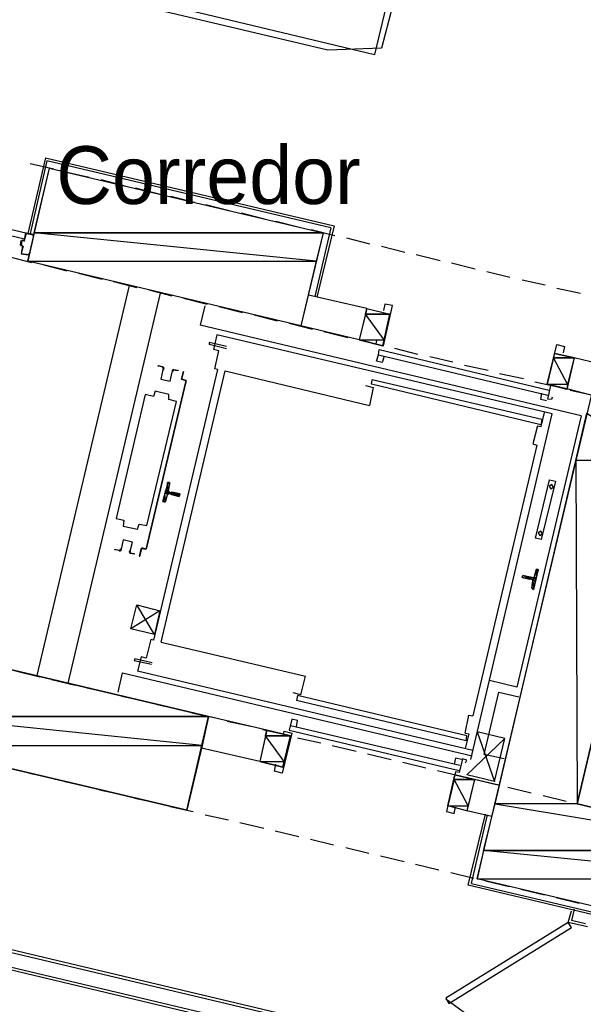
# Model space of a CAD drawing. Header units: feet. Extents: x -79 to 198, y -22 to 181.
# Tile 74 of 256: x 46 to 58, y 51 to 72. Entities that reach past the tile are written whole.
import ezdxf
from ezdxf.enums import TextEntityAlignment as Align

# ---------------------------------------------------------------- set-up
doc = ezdxf.new("R2010")
doc.units = ezdxf.units.FT
for name, color, linetype in [('A-AREA-COMUN', 252, 'CONTINUOUS'), ('A-LINEA', 7, 'CONTINUOUS'), ('A-LINEA-FINA', 9, 'CONTINUOUS'), ('A-MURO-CONCRETO', 8, 'CONTINUOUS'), ('A-NOMBRE-ESPACIO', 2, 'CONTINUOUS')]:
    doc.layers.add(name, color=color, linetype=linetype)

msp = doc.modelspace()

# ---------------------------------------------------------------- linework, layer by layer
at = {"layer": 'A-AREA-COMUN'}
msp.add_lwpolyline([(70.32, 70.6844), (68.08, 69.28), (65.76, 69.44), (65.408, 68.0533), (65.728, 70.4889), (65.2, 70.72), (54.528, 73.2444), (54, 71.2), (52.88, 71.1644), (33.92, 75.6444)], dxfattribs=at)
at = {"layer": 'A-LINEA'}
for p, q in [((54.32, 73.0178), (53.8533, 71.0711)), ((49.56, 72.0978), (53.8533, 71.0711)), ((47.0133, 68.9244), (46.64, 67.3511)), ((46.6933, 68.8044), (47.1867, 68.6978)), ((47.4267, 68.6311), (47.92, 68.5244)), ((48.16, 68.4711), (48.64, 68.3511)), ((48.88, 68.2978), (49.3733, 68.1778)), ((49.6133, 68.1244), (50.1067, 68.0044)), ((50.3467, 67.9511), (50.8267, 67.8311)), ((51.08, 67.7778), (51.56, 67.6578)), ((51.8, 67.6044), (52.2933, 67.4844)), ((46.5733, 67.2178), (46.6, 67.3644)), ((46.6133, 67.3644), (46.76, 67.3378)), ((46.6133, 67.3511), (46.6133, 67.3511)), ((52.5333, 67.4311), (53.0267, 67.3111)), ((52.9467, 67.4711), (52.6133, 66.0444)), ((46.4933, 67.1111), (46.5067, 67.2044)), ((46.52, 67.2178), (46.56, 67.2044)), ((46.52, 67.2044), (46.52, 67.2044)), ((46.56, 67.2178), (46.56, 67.2178)), ((46.5621, 67.1916), (46.5861, 67.2065)), ((53.2667, 67.2578), (53.7467, 67.1378)), ((46.5333, 67.0978), (46.4933, 67.0978)), ((46.5067, 67.1111), (46.5067, 67.1111)), ((46.6533, 66.8978), (46.5067, 66.9244)), ((46.52, 67.0844), (46.52, 67.0844)), ((46.5461, 67.0732), (46.5313, 67.0972)), ((54, 67.0844), (54.48, 66.9644)), ((46.24, 66.8711), (46.72, 66.7511)), ((46.6533, 66.9111), (46.6533, 66.9111)), ((54.72, 66.9111), (55.2133, 66.7911)), ((55.4533, 66.7378), (55.9467, 66.6178)), ((46.9733, 66.6978), (47.4533, 66.5778)), ((47.6933, 66.5244), (48.1867, 66.4044)), ((56.1867, 66.5644), (56.6667, 66.4444)), ((48.4267, 66.3511), (48.9067, 66.2311)), ((56.92, 66.3911), (57.4, 66.2844)), ((48.7467, 66.2711), (46.8267, 58.1644)), ((47.48, 58.0044), (49.4, 66.1111)), ((49.16, 66.1778), (49.64, 66.0578)), ((57.64, 66.2178), (58.1333, 66.1111)), ((49.88, 66.0044), (50.3733, 65.8844)), ((53.6933, 65.7911), (52.48, 66.0711)), ((50.32, 65.8444), (50.2267, 65.4444)), ((50.6133, 65.8311), (51.1067, 65.7111)), ((53.6933, 65.7911), (53.5333, 65.1378)), ((53.6933, 65.7911), (54.1733, 65.6711)), ((51.3467, 65.6578), (51.8267, 65.5378)), ((52.08, 65.4844), (52.56, 65.3644)), ((54.0267, 65.0178), (54.1733, 65.6711)), ((58.1467, 63.5644), (50.2267, 65.4444)), ((53.5333, 65.1378), (52.32, 65.4311)), ((52.8, 65.3111), (53.2933, 65.1911)), ((50.5733, 65.2444), (50.5067, 64.9378)), ((57.5467, 63.6044), (50.5733, 65.2444)), ((53.5333, 65.1378), (54.0267, 65.0178)), ((53.5333, 65.1378), (54.0267, 65.0178)), ((50.7733, 64.9511), (50.4133, 65.0444)), ((53.9467, 64.9378), (57.48, 64.0978)), ((54.2667, 64.9644), (54.7467, 64.8444)), ((53.9333, 64.8311), (57.4533, 63.9911)), ((54.0533, 64.8044), (54.0133, 64.6711)), ((55, 64.7911), (55.48, 64.6844)), ((57.44, 64.2178), (57.6, 64.8578)), ((58, 64.7644), (57.6, 64.8578)), ((58, 64.7644), (57.8533, 64.1111)), ((58.52, 64.6444), (58, 64.7644)), ((50.5867, 64.5244), (49.2533, 58.8978)), ((49.4133, 58.8578), (50.7467, 64.4978)), ((50.7467, 64.4978), (53.7467, 63.7778)), ((55.72, 64.6178), (56.2133, 64.5111)), ((49.9333, 64.2978), (49.1067, 60.7911)), ((49.1067, 60.7911), (49.9333, 64.2978)), ((49.9333, 64.2978), (49.84, 64.3244)), ((49.84, 64.3244), (49.92, 64.2978)), ((49.8533, 64.3244), (49.8533, 64.3244)), ((49.8533, 64.3244), (49.8533, 64.3244)), ((49.92, 64.2978), (49.92, 64.2978)), ((53.7867, 64.2178), (53.8, 64.3111)), ((57.3333, 63.4844), (53.8, 64.3111)), ((56.4533, 64.4444), (56.9467, 64.3378)), ((57.1867, 64.2711), (57.6667, 64.1644)), ((57.3067, 63.3778), (53.7867, 64.2178)), ((57.8533, 64.1244), (57.44, 64.2178)), ((58.36, 63.9911), (57.8533, 64.1244)), ((57.92, 64.0978), (58.4, 63.9911)), ((55.8533, 56.4178), (57.5467, 63.6044)), ((58.1467, 63.5644), (56.8133, 57.9244)), ((57.3333, 63.4844), (57.3067, 63.3778)), ((57.32, 63.3378), (57.3867, 63.6311)), ((57.24, 63.3511), (57.32, 63.3378)), ((57.2267, 62.9511), (55.8933, 57.3244)), ((49.5867, 62.1511), (49.56, 62.0044)), ((49.5997, 62.1412), (49.5846, 62.1639)), ((49.5467, 61.9378), (49.5067, 61.7911)), ((49.6133, 61.9378), (49.5733, 61.9511)), ((49.5867, 61.9778), (49.6267, 61.9644)), ((49.6133, 61.9244), (49.6133, 61.9244)), ((49.4821, 61.765), (49.5058, 61.7785)), ((49.0933, 60.7911), (49.0133, 60.8178)), ((49.0133, 60.8044), (49.0133, 60.8044)), ((49.0933, 60.8044), (49.0933, 60.8044)), ((49.0933, 60.8044), (49.0933, 60.8044)), ((57.08, 60.1644), (57.08, 60.1644)), ((57.1733, 60.2044), (57.2133, 60.3511)), ((57.2379, 60.3639), (57.2142, 60.3504)), ((57.12, 59.9778), (57.1467, 60.1378)), ((57.1336, 59.9744), (57.1487, 59.9516)), ((49.28, 59.0178), (48.9067, 59.6311)), ((49.2, 58.9111), (49.1067, 58.5244)), ((49.2533, 58.8978), (49.2, 58.9111)), ((49.4133, 58.8578), (52.4133, 58.1511)), ((48.8667, 58.5111), (48.8533, 58.4711)), ((49.2133, 58.3911), (48.8533, 58.4711)), ((49.2267, 58.4311), (48.8667, 58.5111)), ((46.4133, 58.2578), (46.8933, 58.1378)), ((48.52, 57.8178), (48.6133, 58.2178)), ((48.6133, 58.2178), (55.88, 56.4978)), ((55.8933, 56.6044), (48.92, 58.2578)), ((52.32, 57.7644), (52.4133, 58.1511)), ((47.1333, 58.0844), (47.6267, 57.9644)), ((56.8133, 57.9244), (56.24, 58.0578)), ((47.8667, 57.9111), (48.36, 57.8044)), ((48.6, 57.7378), (49.08, 57.6311)), ((52.32, 57.7644), (52.16, 57.8044)), ((52.2533, 57.7511), (52.2267, 57.6444)), ((55.7733, 56.9111), (52.2533, 57.7511)), ((49.3333, 57.5644), (49.8133, 57.4578)), ((55.76, 56.8044), (52.2267, 57.6444)), ((50.0533, 57.3911), (50.5467, 57.2844)), ((51.6133, 57.0311), (50.4, 57.3111)), ((55.7333, 56.9644), (55.8133, 57.3378)), ((55.8133, 57.3378), (55.8933, 57.3244)), ((50.7867, 57.2178), (51.28, 57.1111)), ((52.1067, 57.1244), (55.6267, 56.2978)), ((52.2267, 57.0978), (52.2533, 57.2311)), ((51.52, 57.0444), (52, 56.9378)), ((51.9467, 56.2578), (52.1067, 56.9111)), ((52.08, 57.0311), (55.6133, 56.1911)), ((55.7333, 56.9644), (55.8133, 56.9511)), ((55.8133, 56.9511), (55.7333, 56.6444)), ((55.76, 56.8044), (55.7733, 56.9111)), ((56.56, 56.8578), (55.9867, 56.9911)), ((52.2533, 56.8711), (52.7333, 56.7644)), ((52.9733, 56.7111), (53.4667, 56.5911)), ((56.3467, 55.9644), (56.56, 56.8578)), ((57.1067, 49.5378), (27.7867, 56.4844)), ((57.1867, 49.8844), (29.2933, 56.4978)), ((51.4667, 56.3778), (50.2533, 56.6578)), ((53.7067, 56.5378), (54.2, 56.4178)), ((27.8267, 56.4311), (57.0933, 49.4844)), ((29.2267, 56.4578), (57.1867, 49.8311)), ((54.44, 56.3644), (54.92, 56.2444)), ((46.68, 56.1378), (47.16, 56.0311)), ((55.16, 56.1911), (55.6533, 56.0711)), ((55.3733, 55.4578), (55.52, 56.0978)), ((55.9333, 56.0044), (55.52, 56.0978)), ((47.4133, 55.9644), (47.8933, 55.8578)), ((55.9333, 56.0044), (55.7733, 55.3511)), ((55.8933, 56.0178), (56.3867, 55.8978)), ((56.44, 55.8844), (55.9333, 56.0044)), ((48.1333, 55.7911), (48.6267, 55.6844)), ((56.6267, 55.8444), (57.1067, 55.7244)), ((57.36, 55.6711), (57.84, 55.5511)), ((48.8667, 55.6178), (49.36, 55.5111)), ((55.7733, 55.3511), (55.3733, 55.4578)), ((58.08, 55.4978), (58.5733, 55.3778)), ((49.6, 55.4444), (50.08, 55.3378)), ((50.3333, 55.2711), (50.8133, 55.1644)), ((56.2933, 55.2311), (55.7733, 55.3511)), ((55.8, 53.8044), (56.16, 55.2844)), ((55.8667, 53.8444), (56.2, 55.2711)), ((51.0533, 55.1111), (51.5467, 54.9911)), ((51.7867, 54.9378), (52.28, 54.8178)), ((52.52, 54.7644), (53, 54.6444)), ((53.2533, 54.5911), (53.7333, 54.4711)), ((53.9733, 54.4178), (54.4667, 54.2978)), ((54.7067, 54.2444), (55.1867, 54.1244)), ((55.44, 54.0711), (55.92, 53.9511)), ((55.8667, 53.8444), (61.84, 52.4311)), ((56.16, 53.8978), (56.6533, 53.7778)), ((61.88, 52.3644), (55.8, 53.8044)), ((56.8933, 53.7244), (57.3867, 53.6044)), ((57.6267, 53.5511), (58.1067, 53.4311)), ((57.88, 53.0311), (57.9467, 53.2711)), ((58, 53.3111), (57.9467, 53.0711)), ((58.28, 52.9378), (57.88, 53.0311)), ((58.24, 53.0044), (57.9467, 53.0711)), ((55.3375, 51.4428), (57.1945, 50.0985))]:
    msp.add_line(p, q, dxfattribs=at)
for points in [[(52.9467, 67.4711), (47.04, 68.8578), (46.6933, 67.3511)], [(47.0133, 68.9244), (53.0133, 67.5111), (52.6533, 66.0311)], [(47.0933, 68.7111), (52.7867, 67.3644), (52.32, 65.4311), (46.64, 66.7778), (47.0933, 68.7111)], [(43.68, 68.0444), (46.6, 67.3644), (46.5733, 67.2311), (43.6533, 67.9244), (43.68, 68.0444)], [(46.5733, 67.2178), (46.6133, 67.3511), (46.76, 67.3244), (46.7467, 67.2978), (46.76, 67.2978), (46.76, 67.3244), (46.76, 67.3244)], [(46.5467, 67.2044), (46.52, 67.2044), (46.5067, 67.1111), (46.5333, 67.1111)], [(46.5333, 67.0844), (46.5067, 66.9378), (46.5067, 66.9378)], [(46.5467, 67.0844), (46.5067, 66.9378), (46.6533, 66.9111), (46.6667, 66.9378), (46.6667, 66.9244), (46.6667, 66.8978)], [(62.2, 54.5244), (61.7467, 52.5778), (55.9867, 53.9378), (58.8267, 65.9378), (64.5867, 64.5778), (64.12, 62.6311), (59.9867, 63.6178), (58.0667, 55.4978), (62.2, 54.5244)], [(53.8933, 65.1244), (53.88, 65.0578), (54.04, 65.0178), (54.2267, 65.8578), (54.0667, 65.8844), (54.04, 65.7511)], [(50.7733, 65.0044), (50.4133, 65.0844), (50.4133, 65.0444)], [(50.5867, 64.5244), (50.5333, 64.5378), (50.6133, 64.9111), (50.5067, 64.9378)], [(54.0133, 64.6711), (53.8933, 64.6978), (53.9333, 64.8311), (53.9467, 64.9378)], [(57.5467, 63.9511), (57.5333, 63.8978), (57.4533, 63.9111), (57.52, 64.1911), (57.44, 64.2178), (57.64, 65.0444), (57.8, 65.0044), (57.7733, 64.8711)], [(49.44, 64.5778), (49.3467, 64.5911), (49.36, 64.6044), (49.44, 64.5778)], [(49.4531, 64.5169), (49.4076, 64.3242), (49.6002, 64.2786), (49.6458, 64.4713)], [(49.4531, 64.5169), (49.4076, 64.3242), (49.6002, 64.2786), (49.6458, 64.4713)], [(49.4573, 64.5275), (49.4664, 64.5476), (49.4515, 64.5639)], [(49.4643, 64.5162), (49.4796, 64.5497), (49.4547, 64.5768)], [(49.6807, 64.5236), (49.6463, 64.5105), (49.6449, 64.4737)], [(49.6777, 64.5106), (49.6571, 64.5028), (49.6562, 64.4807)], [(49.6667, 64.5244), (49.76, 64.5111), (49.76, 64.4978), (49.6667, 64.5111)], [(49.84, 64.3244), (49.88, 64.4844), (49.84, 64.3244)], [(49.08, 64.0044), (48.48, 61.4311), (48.64, 61.3911), (48.6267, 61.2711), (48.92, 61.2044), (48.96, 61.3111), (49.12, 61.2844), (49.7333, 63.8578), (49.5733, 63.8978), (49.5733, 64.0044), (49.2933, 64.0711), (49.2533, 63.9644), (49.08, 64.0044)], [(53.6667, 64.1911), (53.8267, 64.1511), (53.7467, 63.7778)], [(57.4267, 63.8711), (57.3067, 63.8978), (57.3333, 64.0311)], [(57.24, 63.3511), (57.1467, 62.9778), (57.2267, 62.9511)], [(57.4933, 62.2311), (57.6133, 62.2044), (57.32, 60.9911), (57.2, 61.0178), (57.4933, 62.2311)], [(49.48, 61.7778), (49.4533, 61.7778), (49.56, 62.1778), (49.5733, 62.1778)], [(57.5374, 62.1365), (57.4813, 62.1019), (57.5159, 62.0457), (57.5721, 62.0804), (57.5374, 62.1365)], [(49.5846, 61.9372), (49.5695, 61.9348), (49.5605, 61.9224)], [(49.5739, 62.0024), (49.5763, 61.9873), (49.5887, 61.9783)], [(49.64, 61.9778), (49.8, 61.9378), (49.7867, 61.8844), (49.6267, 61.9244)], [(49.64, 61.9778), (49.6267, 61.9778), (49.6267, 61.9778)], [(48.7736, 60.7454), (48.8191, 60.938), (48.6265, 60.9836), (48.5808, 60.791)], [(48.7736, 60.7454), (48.8191, 60.938), (48.6265, 60.9836), (48.5808, 60.791)], [(57.3107, 61.1632), (57.2546, 61.1285), (57.2893, 61.0724), (57.3454, 61.107), (57.3107, 61.1632)], [(48.5467, 60.7644), (48.4533, 60.7778), (48.4533, 60.7911), (48.5467, 60.7644)], [(48.546, 60.7519), (48.5804, 60.765), (48.5818, 60.8018)], [(48.5489, 60.7649), (48.5696, 60.7728), (48.5704, 60.7948)], [(49, 60.8044), (48.96, 60.6444), (48.9733, 60.6444), (49.0133, 60.8044), (49.0933, 60.7911)], [(48.7623, 60.7594), (48.7471, 60.7259), (48.772, 60.6988)], [(48.7694, 60.7481), (48.7603, 60.7279), (48.7752, 60.7117)], [(48.7733, 60.7111), (48.8533, 60.6978), (48.8533, 60.6844), (48.7733, 60.6978)], [(57.08, 60.1644), (56.92, 60.2044), (56.9333, 60.2444), (57.0933, 60.2178), (57.0933, 60.2044)], [(57.1333, 60.1644), (57.0933, 60.1644), (57.0933, 60.1644)], [(57.1467, 60.1911), (57.1067, 60.2044), (57.1067, 60.2044)], [(57.24, 60.3644), (57.2533, 60.3644), (57.16, 59.9511), (57.1467, 59.9644)], [(57.1487, 60.1783), (57.1638, 60.1808), (57.1728, 60.1932)], [(57.1595, 60.1265), (57.157, 60.1416), (57.1446, 60.1506)], [(49.3867, 59.5111), (48.7867, 59.1378), (48.9067, 59.6311), (49.3867, 59.5111), (49.28, 59.0178), (48.7867, 59.1378)], [(44.2533, 56.7111), (49.9467, 55.3644), (50.4, 57.3111), (44.72, 58.6578), (44.2533, 56.7111)], [(49.1067, 58.5244), (49, 58.5511), (48.92, 58.2578)], [(56.5467, 56.4311), (56.1333, 56.5244), (56.44, 57.8178), (56.8533, 57.7244)], [(52.2533, 57.2311), (52.1333, 57.2578), (52.08, 57.0311)], [(52.1067, 56.9111), (51.6133, 57.0311), (51.4667, 56.3778), (51.9467, 56.2578)], [(51.96, 56.9511), (51.9733, 57.0044), (52.1333, 56.9644), (51.9333, 56.1378), (51.7733, 56.1778), (51.8, 56.3244)], [(55.9867, 56.9911), (56.3467, 55.9644), (55.7733, 56.0978), (56.56, 56.8578)], [(55.7467, 56.3511), (55.7733, 56.4044), (55.68, 56.4311), (55.6133, 56.1511), (55.5333, 56.1644), (55.3467, 55.3378), (55.5067, 55.2978), (55.5333, 55.4311)], [(55.6667, 56.4178), (55.5333, 56.4444), (55.5067, 56.3244)], [(57.88, 53.0311), (55.3333, 51.4578), (55.4, 51.3511), (57.9467, 52.9244), (57.88, 53.0311)]]:
    msp.add_lwpolyline(points, dxfattribs=at)
at = {"layer": 'A-LINEA-FINA'}
for p, q in [((49.5067, 62.0044), (49.5733, 61.9778)), ((49.5067, 62.0044), (49.5733, 61.9911)), ((49.52, 62.0178), (49.56, 62.0044)), ((49.5467, 62.1778), (49.5867, 62.1644)), ((49.56, 62.1778), (49.5867, 62.1778)), ((49.56, 62.1778), (49.5733, 62.1778)), ((49.4933, 61.9511), (49.5467, 61.9378)), ((49.5067, 61.9911), (49.5867, 61.9778)), ((49.5067, 61.9644), (49.56, 61.9511)), ((49.5067, 61.9511), (49.56, 61.9378)), ((49.6267, 61.9778), (49.8, 61.9378)), ((49.6267, 61.9644), (49.8, 61.9244)), ((49.6267, 61.9644), (49.8, 61.9244)), ((49.6267, 61.9378), (49.7867, 61.8978)), ((49.6267, 61.9244), (49.7867, 61.8844)), ((49.4533, 61.7778), (49.48, 61.7778)), ((49.4667, 61.7911), (49.4933, 61.7778)), ((49.4667, 61.7911), (49.5067, 61.7778)), ((57.08, 60.1644), (56.92, 60.2044)), ((57.0933, 60.2044), (56.9333, 60.2444)), ((57.0933, 60.2044), (56.9333, 60.2444)), ((57.2, 60.1378), (57.1333, 60.1644)), ((57.2133, 60.1778), (57.16, 60.1911)), ((57.2533, 60.3511), (57.2133, 60.3644)), ((57.2533, 60.3511), (57.2267, 60.3644)), ((57.2533, 60.3644), (57.24, 60.3644)), ((57.16, 59.9644), (57.12, 59.9778)), ((57.16, 59.9644), (57.1333, 59.9778)), ((57.16, 59.9644), (57.1333, 59.9644)), ((57.16, 59.9511), (57.1333, 59.9644)), ((57.2, 60.1244), (57.1467, 60.1378))]:
    msp.add_line(p, q, dxfattribs=at)
for points in [[(49.5067, 62.0044), (49.56, 61.9911), (49.52, 62.0178), (49.5067, 62.0044)], [(49.5067, 62.0044), (49.5067, 62.0044), (49.5733, 61.9778), (49.5067, 62.0044)], [(49.5067, 62.0044), (49.5733, 61.9778), (49.5067, 61.9911), (49.5067, 62.0044), (49.5067, 62.0044)], [(49.5733, 61.9778), (49.5067, 62.0044), (49.5733, 61.9911), (49.5733, 61.9778), (49.5733, 61.9778)], [(49.5733, 61.9911), (49.5067, 62.0044), (49.5067, 62.0044), (49.5733, 61.9911)], [(49.5067, 62.0044), (49.5067, 62.0044), (49.5733, 61.9911), (49.5067, 62.0044), (49.5067, 62.0044)], [(49.5733, 61.9911), (49.5067, 62.0044), (49.56, 61.9911), (49.5733, 61.9911), (49.5733, 61.9911)], [(49.56, 61.9911), (49.5067, 62.0044), (49.5067, 62.0044), (49.56, 61.9911)], [(49.5067, 62.0044), (49.5067, 62.0044), (49.56, 61.9911), (49.5067, 62.0044), (49.5067, 62.0044)], [(49.52, 62.0178), (49.56, 62.0044), (49.5467, 62.1644), (49.52, 62.0178)], [(49.56, 61.9911), (49.52, 62.0178), (49.56, 62.0044), (49.56, 61.9911)], [(49.56, 62.0044), (49.52, 62.0178), (49.52, 62.0178), (49.56, 62.0044), (49.56, 62.0044)], [(49.5867, 62.1778), (49.5867, 62.1644), (49.5467, 62.1778), (49.5867, 62.1778)], [(49.5867, 62.1644), (49.5467, 62.1778), (49.5467, 62.1778), (49.5867, 62.1644)], [(49.5467, 62.1778), (49.5467, 62.1778), (49.5867, 62.1644), (49.5467, 62.1778)], [(49.5867, 62.1644), (49.5467, 62.1778), (49.5467, 62.1778), (49.5867, 62.1644)], [(49.5467, 62.1778), (49.5467, 62.1778), (49.5867, 62.1644), (49.5467, 62.1778)], [(49.5467, 62.1778), (49.5867, 62.1644), (49.5467, 62.1644), (49.5467, 62.1778), (49.5467, 62.1778)], [(49.5867, 62.1644), (49.5467, 62.1778), (49.5467, 62.1778), (49.5867, 62.1644), (49.5867, 62.1644)], [(49.56, 62.1778), (49.5867, 62.1778), (49.5467, 62.1778), (49.56, 62.1778), (49.56, 62.1778)], [(49.56, 62.0044), (49.5467, 62.1644), (49.5867, 62.1511), (49.56, 62.0044)], [(49.5467, 62.1644), (49.5867, 62.1511), (49.5867, 62.1644), (49.5467, 62.1644), (49.5467, 62.1644)], [(49.5867, 62.1511), (49.5467, 62.1644), (49.5467, 62.1644), (49.5867, 62.1511), (49.5867, 62.1511)], [(49.56, 62.1778), (49.56, 62.1778), (49.5867, 62.1778), (49.56, 62.1778)], [(49.5867, 62.1778), (49.56, 62.1778), (49.5733, 62.1778), (49.5867, 62.1778)], [(49.5733, 62.1778), (49.56, 62.1778), (49.56, 62.1778), (49.5733, 62.1778), (49.5733, 62.1778)], [(49.4667, 61.7911), (49.5067, 61.7911), (49.4933, 61.9511), (49.4667, 61.7911)], [(49.5067, 61.7911), (49.4933, 61.9511), (49.5467, 61.9378), (49.5067, 61.7911)], [(49.5467, 61.9378), (49.4933, 61.9511), (49.4933, 61.9511), (49.5467, 61.9378)], [(49.4933, 61.9511), (49.4933, 61.9511), (49.5467, 61.9378), (49.4933, 61.9511)], [(49.4933, 61.9511), (49.5467, 61.9378), (49.4933, 61.9511), (49.4933, 61.9511), (49.4933, 61.9511)], [(49.4933, 61.9511), (49.5467, 61.9378), (49.5067, 61.9511), (49.4933, 61.9511)], [(49.5067, 61.9644), (49.7867, 61.8978), (49.5067, 61.9911), (49.5067, 61.9644)], [(49.7867, 61.8978), (49.5067, 61.9911), (49.8, 61.9244), (49.7867, 61.8978), (49.7867, 61.8978)], [(49.5867, 61.9778), (49.5067, 61.9911), (49.5733, 61.9778), (49.5867, 61.9778), (49.5867, 61.9778)], [(49.5733, 61.9778), (49.5067, 61.9911), (49.5067, 61.9911), (49.5733, 61.9778)], [(49.5067, 61.9911), (49.5067, 61.9911), (49.5733, 61.9778), (49.5067, 61.9911), (49.5067, 61.9911)], [(49.5067, 61.9644), (49.5067, 61.9644), (49.56, 61.9511), (49.5067, 61.9644)], [(49.5067, 61.9644), (49.56, 61.9511), (49.5067, 61.9511), (49.5067, 61.9644), (49.5067, 61.9644)], [(49.56, 61.9511), (49.5067, 61.9644), (49.5067, 61.9644), (49.56, 61.9511)], [(49.5067, 61.9644), (49.5067, 61.9644), (49.56, 61.9511), (49.5067, 61.9644), (49.5067, 61.9644)], [(49.56, 61.9511), (49.5067, 61.9644), (49.5067, 61.9644), (49.56, 61.9511)], [(49.5067, 61.9644), (49.5067, 61.9644), (49.56, 61.9511), (49.5067, 61.9644), (49.5067, 61.9644)], [(49.56, 61.9511), (49.5067, 61.9644), (49.5733, 61.9511), (49.56, 61.9511), (49.56, 61.9511)], [(49.5733, 61.9511), (49.5067, 61.9644), (49.5067, 61.9644), (49.5733, 61.9511)], [(49.5067, 61.9644), (49.5067, 61.9644), (49.5733, 61.9511), (49.5067, 61.9644), (49.5067, 61.9644)], [(49.5467, 61.9378), (49.5067, 61.9511), (49.56, 61.9378), (49.5467, 61.9378), (49.5467, 61.9378)], [(49.56, 61.9378), (49.5067, 61.9511), (49.56, 61.9511), (49.56, 61.9378), (49.56, 61.9378)], [(49.6133, 61.9378), (49.6133, 61.9378), (49.7867, 61.8978), (49.6133, 61.9378)], [(49.6133, 61.9378), (49.7867, 61.8978), (49.6267, 61.9378), (49.6133, 61.9378), (49.6133, 61.9378)], [(49.7867, 61.8978), (49.6133, 61.9378), (49.6133, 61.9378), (49.7867, 61.8978)], [(49.6133, 61.9378), (49.6133, 61.9378), (49.7867, 61.8978), (49.6133, 61.9378), (49.6133, 61.9378)], [(49.7867, 61.8978), (49.6133, 61.9378), (49.6133, 61.9378), (49.7867, 61.8978)], [(49.6133, 61.9378), (49.6133, 61.9378), (49.7867, 61.8978), (49.6133, 61.9378), (49.6133, 61.9378)], [(49.8, 61.9378), (49.6267, 61.9778), (49.6267, 61.9778), (49.8, 61.9378)], [(49.6267, 61.9778), (49.6267, 61.9778), (49.8, 61.9378), (49.6267, 61.9778)], [(49.6267, 61.9778), (49.8, 61.9378), (49.6267, 61.9644), (49.6267, 61.9778), (49.6267, 61.9778)], [(49.8, 61.9378), (49.6267, 61.9778), (49.6267, 61.9778), (49.8, 61.9378)], [(49.6267, 61.9778), (49.6267, 61.9778), (49.8, 61.9378), (49.6267, 61.9778), (49.6267, 61.9778)], [(49.64, 61.9778), (49.8, 61.9378), (49.6267, 61.9778), (49.64, 61.9778), (49.64, 61.9778)], [(49.8, 61.9244), (49.6267, 61.9644), (49.6267, 61.9644), (49.8, 61.9244)], [(49.6267, 61.9644), (49.6267, 61.9644), (49.8, 61.9244), (49.6267, 61.9644), (49.6267, 61.9644)], [(49.8, 61.9244), (49.6267, 61.9644), (49.6267, 61.9644), (49.8, 61.9244)], [(49.6267, 61.9644), (49.6267, 61.9644), (49.8, 61.9244), (49.6267, 61.9644), (49.6267, 61.9644)], [(49.8, 61.9244), (49.6267, 61.9644), (49.6267, 61.9644), (49.8, 61.9244)], [(49.6267, 61.9644), (49.6267, 61.9644), (49.8, 61.9244), (49.6267, 61.9644)], [(49.8, 61.9244), (49.6267, 61.9644), (49.6267, 61.9644), (49.8, 61.9244), (49.8, 61.9244)], [(49.8, 61.9244), (49.6267, 61.9644), (49.8, 61.9378), (49.8, 61.9244), (49.8, 61.9244)], [(49.6267, 61.9378), (49.6267, 61.9378), (49.7867, 61.8978), (49.6267, 61.9378)], [(49.6267, 61.9378), (49.7867, 61.8978), (49.6267, 61.9244), (49.6267, 61.9378), (49.6267, 61.9378)], [(49.7867, 61.8978), (49.6267, 61.9378), (49.6267, 61.9378), (49.7867, 61.8978)], [(49.6267, 61.9378), (49.6267, 61.9378), (49.7867, 61.8978), (49.6267, 61.9378), (49.6267, 61.9378)], [(49.7867, 61.8978), (49.6267, 61.9378), (49.6267, 61.9378), (49.7867, 61.8978)], [(49.6267, 61.9378), (49.6267, 61.9378), (49.7867, 61.8978), (49.6267, 61.9378)], [(49.7867, 61.8978), (49.6267, 61.9378), (49.6267, 61.9378), (49.7867, 61.8978), (49.7867, 61.8978)], [(49.7867, 61.8844), (49.6267, 61.9244), (49.6267, 61.9244), (49.7867, 61.8844)], [(49.6267, 61.9244), (49.6267, 61.9244), (49.7867, 61.8844), (49.6267, 61.9244), (49.6267, 61.9244)], [(49.7867, 61.8844), (49.6267, 61.9244), (49.7867, 61.8978), (49.7867, 61.8844), (49.7867, 61.8844)], [(49.64, 61.9778), (49.64, 61.9778), (49.8, 61.9378), (49.64, 61.9778)], [(49.4667, 61.7911), (49.4933, 61.7778), (49.4533, 61.7778), (49.4667, 61.7911), (49.4667, 61.7911)], [(49.4933, 61.7778), (49.48, 61.7778), (49.4533, 61.7778), (49.4933, 61.7778)], [(49.48, 61.7778), (49.4533, 61.7778), (49.4533, 61.7778), (49.48, 61.7778)], [(49.4533, 61.7778), (49.4533, 61.7778), (49.48, 61.7778), (49.4533, 61.7778)], [(49.48, 61.7778), (49.4533, 61.7778), (49.4533, 61.7778), (49.48, 61.7778)], [(49.4533, 61.7778), (49.4533, 61.7778), (49.48, 61.7778), (49.4533, 61.7778), (49.4533, 61.7778)], [(49.4933, 61.7778), (49.4533, 61.7778), (49.4533, 61.7778), (49.4933, 61.7778)], [(49.4533, 61.7778), (49.4533, 61.7778), (49.4933, 61.7778), (49.4533, 61.7778), (49.4533, 61.7778)], [(49.5067, 61.7778), (49.4667, 61.7911), (49.4933, 61.7778), (49.5067, 61.7778)], [(49.4933, 61.7778), (49.4667, 61.7911), (49.4667, 61.7911), (49.4933, 61.7778)], [(49.4667, 61.7911), (49.4667, 61.7911), (49.4933, 61.7778), (49.4667, 61.7911)], [(49.4933, 61.7778), (49.4667, 61.7911), (49.4667, 61.7911), (49.4933, 61.7778), (49.4933, 61.7778)], [(49.5067, 61.7778), (49.4667, 61.7911), (49.5067, 61.7911), (49.5067, 61.7778), (49.5067, 61.7778)], [(56.9333, 60.2444), (57.2, 60.1378), (56.92, 60.2044), (56.9333, 60.2444), (56.9333, 60.2444)], [(56.92, 60.2044), (57.0933, 60.1644), (57.0933, 60.1644), (56.92, 60.2044)], [(57.0933, 60.1644), (57.0933, 60.1644), (56.92, 60.2044), (57.0933, 60.1644), (57.0933, 60.1644)], [(56.92, 60.2044), (57.0933, 60.1644), (57.0933, 60.1644), (56.92, 60.2044)], [(57.0933, 60.1644), (57.0933, 60.1644), (56.92, 60.2044), (57.0933, 60.1644), (57.0933, 60.1644)], [(56.92, 60.2044), (57.0933, 60.1644), (57.0933, 60.1644), (56.92, 60.2044)], [(57.0933, 60.1644), (57.0933, 60.1644), (56.92, 60.2044), (57.0933, 60.1644), (57.0933, 60.1644)], [(57.08, 60.1644), (57.08, 60.1644), (56.92, 60.2044), (57.08, 60.1644)], [(57.08, 60.1644), (56.92, 60.2044), (57.0933, 60.1644), (57.08, 60.1644), (57.08, 60.1644)], [(56.92, 60.2044), (57.08, 60.1644), (57.08, 60.1644), (56.92, 60.2044)], [(57.08, 60.1644), (57.08, 60.1644), (56.92, 60.2044), (57.08, 60.1644), (57.08, 60.1644)], [(56.92, 60.2044), (57.08, 60.1644), (57.08, 60.1644), (56.92, 60.2044)], [(57.08, 60.1644), (57.08, 60.1644), (56.92, 60.2044), (57.08, 60.1644)], [(56.92, 60.2044), (57.08, 60.1644), (57.08, 60.1644), (56.92, 60.2044), (56.92, 60.2044)], [(56.92, 60.2044), (57.08, 60.1644), (57.08, 60.1644), (56.92, 60.2044)], [(57.08, 60.1644), (57.08, 60.1644), (56.92, 60.2044), (57.08, 60.1644), (57.08, 60.1644)], [(56.92, 60.2044), (57.08, 60.1644), (57.08, 60.1644), (56.92, 60.2044)], [(57.08, 60.1644), (57.08, 60.1644), (56.92, 60.2044), (57.08, 60.1644), (57.08, 60.1644)], [(57.0933, 60.2044), (57.0933, 60.2044), (56.9333, 60.2444), (57.0933, 60.2044)], [(57.0933, 60.2044), (56.9333, 60.2444), (57.0933, 60.2178), (57.0933, 60.2044), (57.0933, 60.2044)], [(56.9333, 60.2444), (57.0933, 60.2044), (57.0933, 60.2044), (56.9333, 60.2444)], [(57.0933, 60.2044), (57.0933, 60.2044), (56.9333, 60.2444), (57.0933, 60.2044)], [(56.9333, 60.2444), (57.0933, 60.2044), (57.0933, 60.2044), (56.9333, 60.2444), (56.9333, 60.2444)], [(56.9333, 60.2444), (57.0933, 60.2044), (57.0933, 60.2044), (56.9333, 60.2444)], [(57.0933, 60.2044), (57.0933, 60.2044), (56.9333, 60.2444), (57.0933, 60.2044), (57.0933, 60.2044)], [(56.9333, 60.2444), (57.0933, 60.2044), (57.0933, 60.2044), (56.9333, 60.2444)], [(57.0933, 60.2044), (57.0933, 60.2044), (56.9333, 60.2444), (57.0933, 60.2044)], [(56.9333, 60.2444), (57.0933, 60.2044), (57.0933, 60.2044), (56.9333, 60.2444), (56.9333, 60.2444)], [(56.9333, 60.2444), (57.0933, 60.2044), (57.0933, 60.2044), (56.9333, 60.2444)], [(57.0933, 60.2044), (57.0933, 60.2044), (56.9333, 60.2444), (57.0933, 60.2044), (57.0933, 60.2044)], [(56.9333, 60.2444), (57.0933, 60.2044), (57.0933, 60.2044), (56.9333, 60.2444)], [(57.0933, 60.2044), (57.0933, 60.2044), (56.9333, 60.2444), (57.0933, 60.2044), (57.0933, 60.2044)], [(57.1067, 60.2044), (57.1067, 60.2044), (56.9333, 60.2444), (57.1067, 60.2044)], [(57.1067, 60.2044), (56.9333, 60.2444), (57.0933, 60.2044), (57.1067, 60.2044), (57.1067, 60.2044)], [(57.2133, 60.1778), (56.9333, 60.2444), (57.2, 60.1378), (57.2133, 60.1778)], [(57.1333, 60.1644), (57.2, 60.1378), (57.2, 60.1378), (57.1333, 60.1644)], [(57.2, 60.1378), (57.2, 60.1378), (57.1333, 60.1644), (57.2, 60.1378), (57.2, 60.1378)], [(57.1333, 60.1644), (57.2, 60.1378), (57.1467, 60.1511), (57.1333, 60.1644), (57.1333, 60.1644)], [(57.16, 60.1911), (57.2133, 60.1778), (57.1467, 60.1911), (57.16, 60.1911), (57.16, 60.1911)], [(57.1467, 60.1911), (57.2133, 60.1778), (57.2133, 60.1778), (57.1467, 60.1911)], [(57.2133, 60.1778), (57.2133, 60.1778), (57.1467, 60.1911), (57.2133, 60.1778), (57.2133, 60.1778)], [(57.1467, 60.1911), (57.2133, 60.1778), (57.2133, 60.1778), (57.1467, 60.1911)], [(57.2133, 60.1778), (57.2133, 60.1778), (57.1467, 60.1911), (57.2133, 60.1778), (57.2133, 60.1778)], [(57.2133, 60.1911), (57.1733, 60.2044), (57.16, 60.2044), (57.2133, 60.1911), (57.2133, 60.1911)], [(57.2133, 60.1911), (57.2133, 60.1911), (57.16, 60.2044), (57.2133, 60.1911)], [(57.2133, 60.1911), (57.16, 60.2044), (57.2133, 60.1911), (57.2133, 60.1911), (57.2133, 60.1911)], [(57.2133, 60.1911), (57.16, 60.2044), (57.2133, 60.1778), (57.2133, 60.1911)], [(57.16, 60.2044), (57.2133, 60.1778), (57.16, 60.1911), (57.16, 60.2044), (57.16, 60.2044)], [(57.16, 60.1911), (57.2133, 60.1778), (57.2133, 60.1778), (57.16, 60.1911)], [(57.2133, 60.1778), (57.2133, 60.1778), (57.16, 60.1911), (57.2133, 60.1778), (57.2133, 60.1778)], [(57.16, 60.1911), (57.2133, 60.1778), (57.2133, 60.1778), (57.16, 60.1911)], [(57.2133, 60.1778), (57.2133, 60.1778), (57.16, 60.1911), (57.2133, 60.1778), (57.2133, 60.1778)], [(57.16, 60.1911), (57.2133, 60.1778), (57.2133, 60.1778), (57.16, 60.1911)], [(57.2133, 60.1778), (57.2133, 60.1778), (57.16, 60.1911), (57.2133, 60.1778), (57.2133, 60.1778)], [(57.2133, 60.3511), (57.2133, 60.1911), (57.1733, 60.2044), (57.2133, 60.3511)], [(57.1733, 60.2044), (57.2133, 60.1911), (57.2133, 60.1911), (57.1733, 60.2044)], [(57.2133, 60.3644), (57.2533, 60.3511), (57.2267, 60.3644), (57.2133, 60.3644)], [(57.2533, 60.3511), (57.2533, 60.3511), (57.2133, 60.3644), (57.2533, 60.3511)], [(57.2133, 60.3644), (57.2533, 60.3511), (57.2133, 60.3511), (57.2133, 60.3644), (57.2133, 60.3644)], [(57.2133, 60.3644), (57.2533, 60.3511), (57.2533, 60.3511), (57.2133, 60.3644), (57.2133, 60.3644)], [(57.2533, 60.3378), (57.2533, 60.3378), (57.2133, 60.3511), (57.2533, 60.3378)], [(57.2533, 60.3378), (57.2133, 60.3511), (57.2533, 60.3511), (57.2533, 60.3378), (57.2533, 60.3378)], [(57.2533, 60.3378), (57.2133, 60.3511), (57.2133, 60.1911), (57.2533, 60.3378)], [(57.2533, 60.3644), (57.24, 60.3644), (57.2267, 60.3644), (57.2533, 60.3644), (57.2533, 60.3644)], [(57.2267, 60.3644), (57.2533, 60.3511), (57.2533, 60.3511), (57.2267, 60.3644)], [(57.2533, 60.3511), (57.2533, 60.3511), (57.2267, 60.3644), (57.2533, 60.3511)], [(57.2533, 60.3511), (57.2267, 60.3644), (57.2533, 60.3644), (57.2533, 60.3511), (57.2533, 60.3511)], [(57.2267, 60.3644), (57.2533, 60.3511), (57.2533, 60.3511), (57.2267, 60.3644)], [(57.24, 60.3644), (57.2533, 60.3644), (57.2533, 60.3644), (57.24, 60.3644)], [(57.2533, 60.3644), (57.2533, 60.3644), (57.24, 60.3644), (57.2533, 60.3644)], [(57.1467, 60.1378), (57.16, 59.9778), (57.12, 59.9778), (57.1467, 60.1378), (57.1467, 60.1378)], [(57.1333, 59.9778), (57.16, 59.9644), (57.12, 59.9778), (57.1333, 59.9778)], [(57.12, 59.9778), (57.16, 59.9644), (57.16, 59.9644), (57.12, 59.9778)], [(57.16, 59.9644), (57.16, 59.9644), (57.12, 59.9778), (57.16, 59.9644)], [(57.16, 59.9644), (57.12, 59.9778), (57.16, 59.9778), (57.16, 59.9644), (57.16, 59.9644)], [(57.12, 59.9778), (57.16, 59.9644), (57.16, 59.9644), (57.12, 59.9778), (57.12, 59.9778)], [(57.1333, 59.9778), (57.16, 59.9644), (57.1333, 59.9644), (57.1333, 59.9778)], [(57.1333, 59.9644), (57.16, 59.9644), (57.16, 59.9644), (57.1333, 59.9644), (57.1333, 59.9644)], [(57.1467, 59.9644), (57.16, 59.9511), (57.1333, 59.9644), (57.1467, 59.9644)], [(57.1333, 59.9644), (57.16, 59.9511), (57.16, 59.9511), (57.1333, 59.9644)], [(57.16, 59.9511), (57.16, 59.9511), (57.1333, 59.9644), (57.16, 59.9511)], [(57.16, 59.9511), (57.1333, 59.9644), (57.16, 59.9644), (57.16, 59.9511), (57.16, 59.9511)], [(57.1333, 59.9644), (57.16, 59.9511), (57.16, 59.9511), (57.1333, 59.9644), (57.1333, 59.9644)], [(57.1467, 60.1511), (57.2, 60.1378), (57.2, 60.1378), (57.1467, 60.1511)], [(57.2, 60.1378), (57.2, 60.1378), (57.1467, 60.1511), (57.2, 60.1378), (57.2, 60.1378)], [(57.1467, 60.1511), (57.2, 60.1378), (57.2, 60.1378), (57.1467, 60.1511)], [(57.2, 60.1378), (57.2, 60.1378), (57.1467, 60.1511), (57.2, 60.1378), (57.2, 60.1378)], [(57.1467, 60.1511), (57.2, 60.1378), (57.2, 60.1378), (57.1467, 60.1511)], [(57.2, 60.1378), (57.2, 60.1378), (57.1467, 60.1511), (57.2, 60.1378), (57.2, 60.1378)], [(57.1467, 60.1511), (57.2, 60.1378), (57.2, 60.1378), (57.1467, 60.1511)], [(57.2, 60.1378), (57.2, 60.1378), (57.1467, 60.1511), (57.2, 60.1378), (57.2, 60.1378)], [(57.2, 60.1378), (57.1467, 60.1511), (57.2, 60.1244), (57.2, 60.1378)], [(57.1467, 60.1511), (57.2, 60.1244), (57.1467, 60.1378), (57.1467, 60.1511)], [(57.1467, 60.1378), (57.2, 60.1244), (57.2, 60.1244), (57.1467, 60.1378)], [(57.2, 60.1244), (57.2, 60.1244), (57.1467, 60.1378), (57.2, 60.1244)], [(57.2, 60.1244), (57.1467, 60.1378), (57.2, 60.1244), (57.2, 60.1244), (57.2, 60.1244)], [(57.2, 60.1244), (57.1467, 60.1378), (57.16, 59.9778), (57.2, 60.1244)]]:
    msp.add_lwpolyline(points, dxfattribs=at)
at = {"layer": 'A-MURO-CONCRETO'}
for points in [[(47.0933, 68.7111), (52.7867, 67.3644), (46.7733, 67.3644), (47.0933, 68.7111), (47.0933, 68.7111)], [(46.7733, 67.3644), (46.64, 66.7778), (52.64, 66.7778), (46.7733, 67.3644)], [(46.7733, 67.3644), (52.7867, 67.3644), (52.64, 66.7778), (46.7733, 67.3644), (46.7733, 67.3644)], [(46.64, 66.7778), (52.64, 66.7778), (52.32, 65.4311), (46.64, 66.7778), (46.64, 66.7778)], [(53.6933, 65.7911), (54.1733, 65.6711), (53.6667, 65.6711), (53.6933, 65.7911), (53.6933, 65.7911)], [(53.6667, 65.6711), (53.5333, 65.1378), (54.0533, 65.1378), (53.6667, 65.6711)], [(53.6667, 65.6711), (54.1733, 65.6711), (54.0533, 65.1378), (53.6667, 65.6711), (53.6667, 65.6711)], [(53.5333, 65.1378), (54.0533, 65.1378), (54.0267, 65.0178), (53.5333, 65.1378), (53.5333, 65.1378)], [(57.5733, 64.7644), (57.44, 64.2178), (57.8667, 64.2178), (57.5733, 64.7644)], [(57.6, 64.8578), (58, 64.7644), (57.5733, 64.7644), (57.6, 64.8578), (57.6, 64.8578)], [(57.5733, 64.7644), (58, 64.7644), (57.8667, 64.2178), (57.5733, 64.7644), (57.5733, 64.7644)], [(57.44, 64.2178), (57.8667, 64.2178), (57.8533, 64.1111), (57.44, 64.2178), (57.44, 64.2178)], [(58.2667, 63.6178), (59.76, 62.6311), (58.04, 62.6311), (58.2667, 63.6178), (58.2667, 63.6178)], [(58.04, 62.6311), (58.0667, 55.4978), (56.36, 55.4978), (58.04, 62.6311), (58.04, 62.6311)], [(59.76, 62.6311), (58.04, 62.6311), (58.0667, 55.4978), (59.76, 62.6311)], [(44.72, 58.6578), (50.4, 57.3111), (44.4, 57.3111), (44.72, 58.6578), (44.72, 58.6578)], [(44.4, 57.3111), (44.2533, 56.7111), (50.2667, 56.7111), (44.4, 57.3111)], [(44.4, 57.3111), (50.4, 57.3111), (50.2667, 56.7111), (44.4, 57.3111), (44.4, 57.3111)], [(51.5867, 56.9111), (51.4667, 56.3778), (51.9733, 56.3778), (51.5867, 56.9111)], [(51.6133, 57.0311), (52.1067, 56.9111), (51.5867, 56.9111), (51.6133, 57.0311), (51.6133, 57.0311)], [(51.5867, 56.9111), (52.1067, 56.9111), (51.9733, 56.3778), (51.5867, 56.9111), (51.5867, 56.9111)], [(44.2533, 56.7111), (50.2667, 56.7111), (49.9467, 55.3644), (44.2533, 56.7111), (44.2533, 56.7111)], [(51.4667, 56.3778), (51.9733, 56.3778), (51.9467, 56.2578), (51.4667, 56.3778), (51.4667, 56.3778)], [(55.52, 56.0978), (55.9333, 56.0044), (55.5067, 56.0044), (55.52, 56.0978), (55.52, 56.0978)], [(55.5067, 56.0044), (55.3733, 55.4578), (55.8, 55.4578), (55.5067, 56.0044)], [(55.5067, 56.0044), (55.9333, 56.0044), (55.8, 55.4578), (55.5067, 56.0044), (55.5067, 56.0044)], [(55.3733, 55.4578), (55.8, 55.4578), (55.7733, 55.3511), (55.3733, 55.4578), (55.3733, 55.4578)], [(56.36, 55.4978), (62.2, 54.5244), (56.12, 54.5244), (56.36, 55.4978), (56.36, 55.4978)], [(58.0667, 55.4978), (56.36, 55.4978), (62.2, 54.5244), (58.0667, 55.4978)], [(56.12, 54.5244), (55.9867, 53.9378), (62.0667, 53.9378), (56.12, 54.5244)], [(56.12, 54.5244), (62.2, 54.5244), (62.0667, 53.9378), (56.12, 54.5244), (56.12, 54.5244)], [(55.9867, 53.9378), (62.0667, 53.9378), (61.7467, 52.5778), (55.9867, 53.9378), (55.9867, 53.9378)]]:
    msp.add_lwpolyline(points, dxfattribs=at)

# ---------------------------------------------------------------- texts
at = {"layer": 'A-NOMBRE-ESPACIO'}
msp.add_text('Corredor', height=1.2, dxfattribs=at).set_placement((50.4, 67.9644), align=Align.CENTER)

doc.saveas('drawing.dxf')
